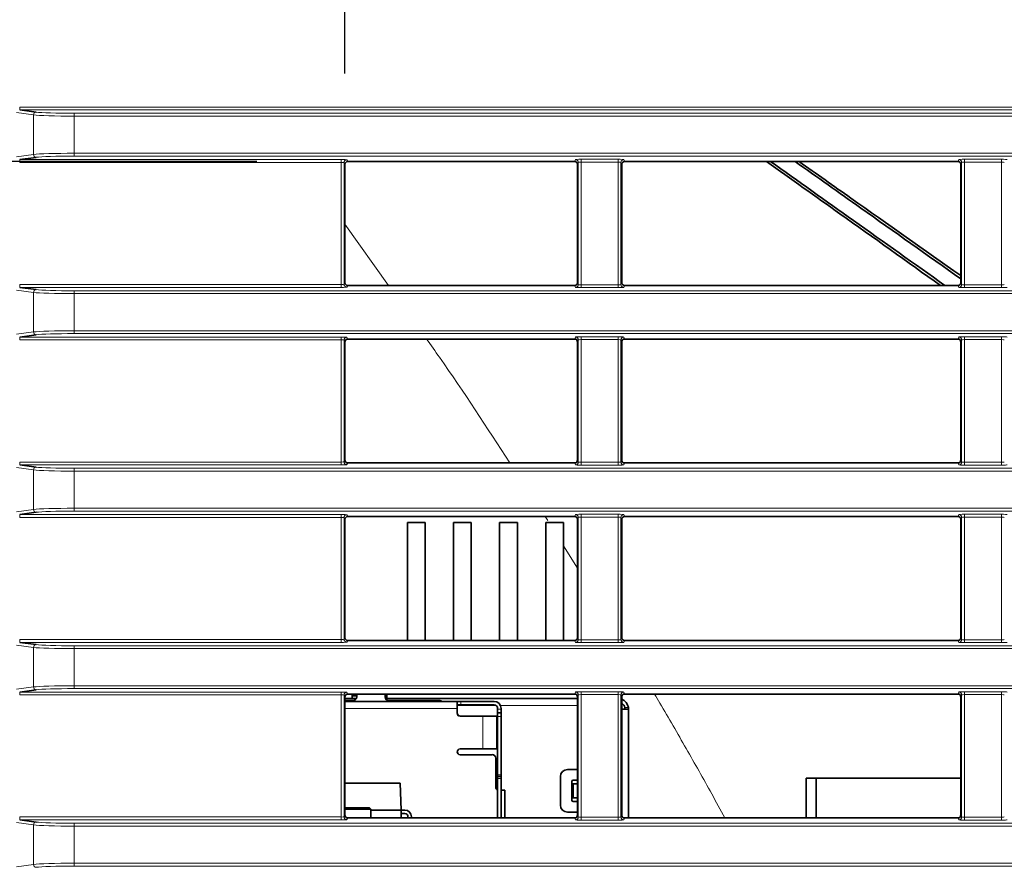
# Model space of a CAD drawing. Header units: millimetres. Extents: x 0 to 1118, y 0 to 864.
# Tile 70 of 172: x 522 to 540, y 379 to 394. Entities that reach past the tile are written whole.
import ezdxf

# ---------------------------------------------------------------- set-up
doc = ezdxf.new("R2010")
doc.units = ezdxf.units.MM
doc.layers.add('ALPHAREV', color=7, linetype='Continuous', lineweight=25)
doc.styles.add('SLDTEXTSTYLE0', font='TXT', dxfattribs={"width": 0.605})
doc.dimstyles.new('SLDDIMSTYLE0', dxfattribs={"dimtxt": 3.175, "dimasz": 4.572, "dimexe": 0, "dimexo": 0.0625, "dimgap": 0.79375, "dimtad": 0, "dimtih": 1, "dimtoh": 1, "dimdec": 1, "dimlfac": 4, "dimrnd": 1e-09, "dimzin": 12, "dimdsep": 46, "dimtxsty": 'SLDTEXTSTYLE0', "dimsah": 1, "dimcen": 0.09, "dimadec": 0, "dimazin": 3, "dimtfac": 1, "dimtofl": 0, "dimtmove": 0, "dimatfit": 3, "dimfxl": 1, "dimfrac": 2, "dimtolj": 1, "dimtzin": 12, "dimarcsym": 0})

# ---------------------------------------------------------------- blocks, each defined once
blk = doc.blocks.new('_D_3')
at = {"layer": 'ALPHAREV'}
for p, q in [((526.429, 391.735), (483.675, 391.735)), ((485.276, 391.735), (485.276, 364.121)), ((487.701, 363.394), (486.609, 363.394)), ((486.609, 363.394), (486.609, 358.521)), ((493.764, 363.394), (494.856, 363.394)), ((494.856, 363.394), (494.856, 358.521)), ((486.609, 358.521), (487.701, 358.521)), ((494.856, 358.521), (493.764, 358.521)), ((485.276, 330.179), (485.276, 357.793)), ((526.429, 330.179), (483.675, 330.179))]:
    blk.add_line(p, q, dxfattribs=at)
for points in [[(485.276, 391.735), (484.514, 387.163), (486.038, 387.163)], [(485.276, 330.179), (486.038, 334.751), (484.514, 334.751)]]:
    blk.add_solid(points, dxfattribs=at)
at = {"layer": 'ALPHAREV', "char_height": 3.175, "attachment_point": 1, "style": 'SLDTEXTSTYLE0'}
for s, insert in [('246.2', (474.604, 362.614)), ('9.7', (487.701, 362.614))]:
    blk.add_mtext(s, dxfattribs=dict(at, insert=insert))
blk = doc.blocks.new('_D_6')
at = {"layer": 'ALPHAREV'}
for p, q in [((594.429, 424.932), (593.338, 424.932)), ((593.338, 424.932), (593.338, 420.059)), ((602.918, 424.932), (604.009, 424.932)), ((604.009, 424.932), (604.009, 420.059)), ((527.98, 393.285), (527.98, 424.096)), ((658.453, 393.285), (658.453, 424.096)), ((527.98, 422.495), (580.607, 422.495)), ((658.453, 422.495), (605.826, 422.495)), ((593.338, 420.059), (594.429, 420.059)), ((604.009, 420.059), (602.918, 420.059))]:
    blk.add_line(p, q, dxfattribs=at)
for points in [[(527.98, 422.495), (532.552, 421.733), (532.552, 423.257)], [(658.453, 422.495), (653.881, 423.257), (653.881, 421.733)]]:
    blk.add_solid(points, dxfattribs=at)
at = {"layer": 'ALPHAREV', "char_height": 3.175, "attachment_point": 1, "style": 'SLDTEXTSTYLE0'}
for s, insert in [('521.9', (581.332, 424.152)), ('20.5', (594.429, 424.152))]:
    blk.add_mtext(s, dxfattribs=dict(at, insert=insert))

msp = doc.modelspace()

# ---------------------------------------------------------------- linework, layer by layer
at = {"color": 7, "linetype": 'Continuous', "lineweight": 18}
for p, q in [((522.498, 392.555), (522.198, 392.596)), ((522.255, 392.645), (522.255, 392.695)), ((522.255, 392.695), (664.178, 392.695)), ((664.178, 392.645), (522.255, 392.645)), ((522.498, 391.859), (522.498, 392.555)), ((523.211, 392.534), (523.211, 392.584)), ((523.211, 392.584), (663.222, 392.584)), ((523.211, 392.534), (523.211, 391.88)), ((663.222, 392.534), (523.211, 392.534)), ((522.198, 391.819), (522.498, 391.859)), ((523.211, 391.88), (663.222, 391.88)), ((523.211, 391.83), (523.211, 391.88)), ((522.255, 391.77), (527.917, 391.77)), ((522.255, 391.77), (522.255, 391.72)), ((527.917, 391.72), (522.255, 391.72)), ((663.222, 391.83), (523.211, 391.83)), ((527.917, 391.77), (527.917, 391.72)), ((527.917, 389.57), (527.917, 391.72)), ((527.967, 391.716), (527.967, 389.574)), ((527.98, 391.685), (527.967, 391.716)), ((528.017, 391.766), (528.03, 391.735)), ((532.027, 391.735), (532.041, 391.77)), ((532.091, 391.72), (532.077, 391.685)), ((532.091, 389.569), (532.091, 391.72)), ((532.141, 391.774), (532.792, 391.774)), ((532.141, 391.724), (532.141, 391.774)), ((532.792, 391.724), (532.141, 391.724)), ((532.141, 391.724), (532.141, 389.565)), ((532.792, 391.724), (532.792, 391.774)), ((532.792, 389.565), (532.792, 391.724)), ((532.842, 391.72), (532.842, 389.569)), ((532.856, 391.685), (532.842, 391.72)), ((532.892, 391.77), (532.906, 391.735)), ((538.777, 391.735), (538.791, 391.77)), ((538.841, 391.72), (538.827, 391.685)), ((538.841, 389.569), (538.841, 391.72)), ((538.891, 391.774), (539.542, 391.774)), ((538.891, 391.724), (538.891, 391.774)), ((539.542, 391.724), (538.891, 391.724)), ((538.891, 391.724), (538.891, 389.565)), ((539.542, 391.724), (539.542, 391.774)), ((539.542, 389.565), (539.542, 391.724)), ((528.747, 389.554), (527.98, 390.634)), ((527.967, 389.574), (527.98, 389.604)), ((532.077, 389.604), (532.091, 389.569)), ((532.842, 389.569), (532.856, 389.604)), ((538.827, 389.604), (538.841, 389.569)), ((522.498, 389.43), (522.198, 389.471)), ((522.255, 389.52), (522.255, 389.57)), ((522.255, 389.57), (527.917, 389.57)), ((527.917, 389.52), (522.255, 389.52)), ((522.498, 388.734), (522.498, 389.43)), ((523.211, 389.409), (523.211, 389.459)), ((523.211, 389.459), (663.222, 389.459)), ((663.222, 389.409), (523.211, 389.409)), ((523.211, 389.409), (523.211, 388.755)), ((527.917, 389.52), (527.917, 389.57)), ((528.03, 389.554), (528.017, 389.524)), ((532.041, 389.519), (532.027, 389.554)), ((532.141, 389.515), (532.141, 389.565)), ((532.141, 389.565), (532.792, 389.565)), ((532.792, 389.515), (532.141, 389.515)), ((532.792, 389.515), (532.792, 389.565)), ((532.906, 389.554), (532.892, 389.519)), ((538.791, 389.519), (538.777, 389.554)), ((538.891, 389.515), (538.891, 389.565)), ((538.891, 389.565), (539.542, 389.565)), ((539.542, 389.515), (538.891, 389.515)), ((539.542, 389.515), (539.542, 389.565)), ((522.198, 388.694), (522.498, 388.734)), ((523.211, 388.705), (523.211, 388.755)), ((523.211, 388.755), (663.222, 388.755)), ((522.255, 388.645), (527.917, 388.645)), ((522.255, 388.645), (522.255, 388.595)), ((527.917, 388.595), (522.255, 388.595)), ((663.222, 388.705), (523.211, 388.705)), ((527.917, 388.645), (527.917, 388.595)), ((527.917, 386.445), (527.917, 388.595)), ((527.967, 388.591), (527.967, 386.449)), ((527.98, 388.56), (527.967, 388.591)), ((528.017, 388.641), (528.03, 388.61)), ((532.027, 388.61), (532.041, 388.645)), ((532.091, 388.595), (532.077, 388.56)), ((532.091, 386.444), (532.091, 388.595)), ((532.141, 388.649), (532.792, 388.649)), ((532.141, 388.649), (532.141, 388.599)), ((532.792, 388.599), (532.141, 388.599)), ((532.141, 388.599), (532.141, 386.44)), ((532.792, 388.649), (532.792, 388.599)), ((532.792, 386.44), (532.792, 388.599)), ((532.842, 388.595), (532.842, 386.444)), ((532.856, 388.56), (532.842, 388.595)), ((532.892, 388.645), (532.906, 388.61)), ((538.777, 388.61), (538.791, 388.645)), ((538.841, 388.595), (538.827, 388.56)), ((538.841, 386.444), (538.841, 388.595)), ((538.891, 388.649), (539.542, 388.649)), ((538.891, 388.649), (538.891, 388.599)), ((539.542, 388.599), (538.891, 388.599)), ((538.891, 388.599), (538.891, 386.44)), ((539.542, 388.649), (539.542, 388.599)), ((539.542, 386.44), (539.542, 388.599)), ((527.967, 386.449), (527.98, 386.479)), ((532.077, 386.479), (532.091, 386.444)), ((532.842, 386.444), (532.856, 386.479)), ((538.827, 386.479), (538.841, 386.444)), ((522.498, 386.305), (522.198, 386.346)), ((522.255, 386.395), (522.255, 386.445)), ((522.255, 386.445), (527.917, 386.445)), ((527.917, 386.395), (522.255, 386.395)), ((522.498, 385.609), (522.498, 386.305)), ((523.211, 386.284), (523.211, 386.334)), ((523.211, 386.334), (663.222, 386.334)), ((523.211, 386.284), (523.211, 385.63)), ((663.222, 386.284), (523.211, 386.284)), ((527.917, 386.395), (527.917, 386.445)), ((528.03, 386.429), (528.017, 386.399)), ((532.041, 386.394), (532.027, 386.429)), ((532.141, 386.44), (532.141, 386.39)), ((532.141, 386.44), (532.792, 386.44)), ((532.792, 386.39), (532.141, 386.39)), ((532.792, 386.44), (532.792, 386.39)), ((532.906, 386.429), (532.892, 386.394)), ((538.791, 386.394), (538.777, 386.429)), ((538.891, 386.44), (538.891, 386.39)), ((538.891, 386.44), (539.542, 386.44)), ((539.542, 386.39), (538.891, 386.39)), ((539.542, 386.44), (539.542, 386.39)), ((522.198, 385.569), (522.498, 385.609)), ((523.211, 385.58), (523.211, 385.63)), ((523.211, 385.63), (663.222, 385.63)), ((522.255, 385.52), (527.917, 385.52)), ((522.255, 385.52), (522.255, 385.47)), ((527.917, 385.47), (522.255, 385.47)), ((663.222, 385.58), (523.211, 385.58)), ((527.917, 385.52), (527.917, 385.47)), ((527.917, 383.32), (527.917, 385.47)), ((527.967, 385.466), (527.967, 383.324)), ((527.98, 385.435), (527.967, 385.466)), ((528.017, 385.516), (528.03, 385.485)), ((531.553, 385.415), (531.51, 385.485)), ((532.027, 385.485), (532.041, 385.52)), ((532.091, 385.47), (532.077, 385.435)), ((532.091, 383.319), (532.091, 385.47)), ((532.141, 385.524), (532.792, 385.524)), ((532.141, 385.474), (532.141, 385.524)), ((532.792, 385.474), (532.141, 385.474)), ((532.141, 385.474), (532.141, 383.315)), ((532.792, 385.474), (532.792, 385.524)), ((532.792, 383.315), (532.792, 385.474)), ((532.842, 385.47), (532.842, 383.319)), ((532.856, 385.435), (532.842, 385.47)), ((532.892, 385.52), (532.906, 385.485)), ((538.777, 385.485), (538.791, 385.52)), ((538.841, 385.47), (538.827, 385.435)), ((538.841, 383.319), (538.841, 385.47)), ((538.891, 385.524), (539.542, 385.524)), ((538.891, 385.474), (538.891, 385.524)), ((539.542, 385.474), (538.891, 385.474)), ((538.891, 385.474), (538.891, 383.315)), ((539.542, 385.474), (539.542, 385.524)), ((539.542, 383.315), (539.542, 385.474)), ((532.077, 384.573), (531.831, 384.967)), ((527.967, 383.324), (527.98, 383.354)), ((532.077, 383.354), (532.091, 383.319)), ((532.842, 383.319), (532.856, 383.354)), ((538.827, 383.354), (538.841, 383.319)), ((522.498, 383.18), (522.198, 383.221)), ((522.255, 383.27), (522.255, 383.32)), ((522.255, 383.32), (527.917, 383.32)), ((527.917, 383.27), (522.255, 383.27)), ((522.498, 382.484), (522.498, 383.18)), ((523.211, 383.159), (523.211, 383.209)), ((523.211, 383.209), (663.222, 383.209)), ((527.917, 383.27), (527.917, 383.32)), ((528.03, 383.304), (528.017, 383.274)), ((532.041, 383.269), (532.027, 383.304)), ((532.141, 383.265), (532.141, 383.315)), ((532.141, 383.315), (532.792, 383.315)), ((532.792, 383.265), (532.141, 383.265)), ((532.792, 383.265), (532.792, 383.315)), ((532.906, 383.304), (532.892, 383.269)), ((538.791, 383.269), (538.777, 383.304)), ((538.891, 383.265), (538.891, 383.315)), ((538.891, 383.315), (539.542, 383.315)), ((539.542, 383.265), (538.891, 383.265)), ((539.542, 383.265), (539.542, 383.315)), ((663.222, 383.159), (523.211, 383.159)), ((523.211, 383.159), (523.211, 382.505)), ((522.198, 382.444), (522.498, 382.484)), ((523.211, 382.455), (523.211, 382.505)), ((523.211, 382.505), (663.222, 382.505)), ((522.255, 382.395), (527.917, 382.395)), ((522.255, 382.395), (522.255, 382.345)), ((527.917, 382.345), (522.255, 382.345)), ((663.222, 382.455), (523.211, 382.455)), ((527.917, 382.395), (527.917, 382.345)), ((527.917, 380.195), (527.917, 382.345)), ((527.967, 382.341), (527.967, 380.199)), ((527.98, 382.31), (527.967, 382.341)), ((528.017, 382.391), (528.03, 382.36)), ((532.027, 382.36), (532.041, 382.395)), ((532.091, 382.345), (532.077, 382.31)), ((532.091, 380.194), (532.091, 382.345)), ((532.141, 382.399), (532.792, 382.399)), ((532.141, 382.349), (532.141, 382.399)), ((532.792, 382.349), (532.141, 382.349)), ((532.141, 382.349), (532.141, 380.19)), ((532.792, 382.349), (532.792, 382.399)), ((532.792, 380.19), (532.792, 382.349)), ((532.842, 382.345), (532.842, 380.194)), ((532.856, 382.31), (532.842, 382.345)), ((532.892, 382.395), (532.906, 382.36)), ((538.777, 382.36), (538.791, 382.395)), ((538.841, 382.345), (538.827, 382.31)), ((538.841, 380.194), (538.841, 382.345)), ((538.891, 382.399), (539.542, 382.399)), ((538.891, 382.349), (538.891, 382.399)), ((539.542, 382.349), (538.891, 382.349)), ((538.891, 382.349), (538.891, 380.19)), ((539.542, 382.349), (539.542, 382.399)), ((539.542, 380.19), (539.542, 382.349)), ((529.958, 382.155), (530.645, 382.155)), ((530.02, 382.23), (530.02, 382.167)), ((530.722, 382.155), (532.077, 382.155)), ((532.974, 382.125), (532.91, 382.125)), ((527.98, 382.105), (529.958, 382.105)), ((530.408, 381.392), (530.408, 381.97)), ((530.733, 382.092), (530.67, 382.092)), ((530.67, 381.967), (530.733, 381.967)), ((530.67, 380.94), (530.733, 380.94)), ((530.733, 380.87), (530.67, 380.87)), ((527.967, 380.199), (527.98, 380.229)), ((532.077, 380.229), (532.091, 380.194)), ((532.842, 380.194), (532.856, 380.229)), ((538.827, 380.229), (538.841, 380.194)), ((522.498, 380.055), (522.198, 380.096)), ((522.255, 380.145), (522.255, 380.195)), ((522.255, 380.195), (527.917, 380.195)), ((527.917, 380.145), (522.255, 380.145)), ((522.498, 379.359), (522.498, 380.055)), ((523.211, 380.034), (523.211, 380.084)), ((523.211, 380.084), (663.222, 380.084)), ((527.917, 380.145), (527.917, 380.195)), ((528.03, 380.179), (528.017, 380.149)), ((532.041, 380.144), (532.027, 380.179)), ((532.141, 380.14), (532.141, 380.19)), ((532.141, 380.19), (532.792, 380.19)), ((532.792, 380.14), (532.141, 380.14)), ((532.792, 380.14), (532.792, 380.19)), ((532.906, 380.179), (532.892, 380.144)), ((538.791, 380.144), (538.777, 380.179)), ((538.891, 380.14), (538.891, 380.19)), ((538.891, 380.19), (539.542, 380.19)), ((539.542, 380.14), (538.891, 380.14)), ((539.542, 380.14), (539.542, 380.19)), ((663.222, 380.034), (523.211, 380.034)), ((523.211, 380.034), (523.211, 379.38)), ((522.198, 379.319), (522.498, 379.359)), ((523.211, 379.33), (523.211, 379.38)), ((523.211, 379.38), (663.222, 379.38)), ((663.222, 379.33), (523.211, 379.33))]:
    msp.add_line(p, q, dxfattribs=at)
at = {"color": 7, "linetype": 'Continuous', "lineweight": 35}
for p, q in [((522.255, 392.645), (522.546, 392.605)), ((522.546, 391.809), (522.255, 391.77)), ((527.98, 391.685), (527.98, 389.604)), ((532.027, 391.735), (528.03, 391.735)), ((532.077, 389.604), (532.077, 391.685)), ((532.856, 391.685), (532.856, 389.604)), ((538.777, 391.735), (532.906, 391.735)), ((538.827, 389.604), (538.827, 391.685)), ((522.255, 389.52), (522.546, 389.48)), ((532.027, 389.554), (528.03, 389.554)), ((538.777, 389.554), (532.906, 389.554)), ((522.546, 388.684), (522.255, 388.645)), ((527.98, 388.56), (527.98, 386.479)), ((532.027, 388.61), (528.03, 388.61)), ((532.077, 386.479), (532.077, 388.56)), ((532.856, 388.56), (532.856, 386.479)), ((538.777, 388.61), (532.906, 388.61)), ((538.827, 386.479), (538.827, 388.56)), ((522.255, 386.395), (522.546, 386.355)), ((532.027, 386.429), (528.03, 386.429)), ((538.777, 386.429), (532.906, 386.429)), ((522.546, 385.559), (522.255, 385.52)), ((527.98, 385.435), (527.98, 383.354)), ((532.027, 385.485), (528.03, 385.485)), ((532.077, 383.354), (532.077, 385.435)), ((532.856, 385.435), (532.856, 383.354)), ((538.777, 385.485), (532.906, 385.485)), ((538.827, 383.354), (538.827, 385.435)), ((529.394, 385.38), (529.081, 385.38)), ((529.081, 383.304), (529.081, 385.38)), ((529.394, 383.304), (529.394, 385.38)), ((530.206, 385.38), (529.894, 385.38)), ((529.894, 383.304), (529.894, 385.38)), ((530.206, 383.304), (530.206, 385.38)), ((531.019, 385.38), (530.706, 385.38)), ((530.706, 383.304), (530.706, 385.38)), ((531.019, 383.304), (531.019, 385.38)), ((531.831, 385.38), (531.519, 385.38)), ((531.519, 383.304), (531.519, 385.38)), ((531.831, 383.304), (531.831, 385.38)), ((522.255, 383.27), (522.546, 383.23)), ((532.027, 383.304), (528.03, 383.304)), ((538.777, 383.304), (532.906, 383.304)), ((522.546, 382.434), (522.255, 382.395)), ((527.98, 382.31), (527.98, 380.229)), ((532.027, 382.36), (528.03, 382.36)), ((528.11, 382.28), (528.11, 382.36)), ((528.189, 382.33), (528.11, 382.33)), ((528.189, 382.36), (528.189, 382.307)), ((528.689, 382.307), (528.689, 382.36)), ((528.72, 382.33), (528.689, 382.33)), ((528.72, 382.28), (528.72, 382.36)), ((532.077, 380.229), (532.077, 382.31)), ((532.856, 382.31), (532.856, 380.229)), ((538.777, 382.36), (532.906, 382.36)), ((538.827, 380.229), (538.827, 382.31)), ((527.98, 382.28), (528.11, 382.28)), ((527.98, 382.23), (529.958, 382.23)), ((528.126, 382.245), (528.001, 382.245)), ((528.11, 382.28), (528.183, 382.28)), ((528.695, 382.28), (528.72, 382.28)), ((528.72, 382.28), (532.077, 382.28)), ((529.651, 382.245), (528.751, 382.245)), ((529.958, 382.105), (529.958, 382.23)), ((529.958, 382.23), (530.02, 382.23)), ((530.02, 382.167), (529.958, 382.167)), ((530.02, 382.23), (530.608, 382.23)), ((530.608, 382.167), (530.02, 382.167)), ((529.958, 382.02), (529.958, 382.105)), ((530.408, 381.97), (530.008, 381.97)), ((530.658, 381.97), (530.408, 381.97)), ((530.658, 381.392), (530.658, 381.97)), ((530.67, 382.105), (530.67, 382.092)), ((530.67, 382.03), (530.67, 382.092)), ((530.67, 382.03), (530.733, 382.03)), ((530.67, 382.03), (530.67, 381.967)), ((530.67, 381.967), (530.67, 380.94)), ((530.733, 382.105), (530.733, 382.092)), ((530.733, 382.092), (530.733, 382.03)), ((530.733, 381.967), (530.733, 382.03)), ((530.733, 381.967), (530.733, 380.94)), ((532.976, 382.092), (532.856, 382.092)), ((532.976, 380.179), (532.976, 382.092)), ((530.008, 381.392), (530.408, 381.392)), ((530.576, 381.292), (530.008, 381.292)), ((530.408, 381.392), (530.658, 381.392)), ((530.638, 381.23), (530.638, 380.717)), ((530.67, 380.94), (530.67, 380.905)), ((530.733, 380.94), (530.733, 380.905)), ((531.901, 381.03), (532.077, 381.03)), ((527.98, 380.792), (528.954, 380.792)), ((528.971, 380.317), (528.954, 380.792)), ((530.67, 380.905), (530.67, 380.87)), ((530.733, 380.905), (530.67, 380.905)), ((530.67, 380.87), (530.67, 380.179)), ((530.733, 380.87), (530.733, 380.905)), ((530.733, 380.179), (530.733, 380.87)), ((531.776, 380.405), (531.776, 380.905)), ((531.976, 380.492), (531.976, 380.817)), ((531.979, 380.53), (531.979, 380.78)), ((531.979, 380.78), (532.001, 380.78)), ((532.077, 380.842), (532.001, 380.842)), ((532.001, 380.53), (532.001, 380.78)), ((532.001, 380.78), (532.077, 380.78)), ((536.106, 380.877), (536.106, 380.179)), ((536.106, 380.877), (536.281, 380.877)), ((536.281, 380.877), (538.827, 380.877)), ((536.281, 380.877), (536.281, 380.179)), ((530.733, 380.667), (530.8, 380.667)), ((530.8, 380.179), (530.8, 380.667)), ((531.979, 380.53), (532.001, 380.53)), ((532.001, 380.53), (532.077, 380.53)), ((532.077, 380.467), (532.001, 380.467)), ((528.417, 380.355), (527.98, 380.355)), ((528.438, 380.334), (527.98, 380.334)), ((528.438, 380.334), (528.417, 380.355)), ((528.438, 380.179), (528.438, 380.334)), ((528.438, 380.317), (528.971, 380.317)), ((529.035, 380.317), (528.971, 380.317)), ((528.971, 380.179), (528.971, 380.317)), ((529.035, 380.255), (528.971, 380.255)), ((531.901, 380.28), (532.077, 380.28)), ((522.255, 380.145), (522.546, 380.105)), ((532.027, 380.179), (528.03, 380.179)), ((529.091, 380.179), (529.091, 380.198)), ((529.154, 380.179), (529.154, 380.198)), ((538.777, 380.179), (532.906, 380.179))]:
    msp.add_line(p, q, dxfattribs=at)
at = {"color": 7, "linetype": 'Continuous', "lineweight": 35, "flags": 128}
msp.add_lwpolyline([(528.001, 382.245), (527.989, 382.246), (527.98, 382.249)], dxfattribs=at)
at = {"color": 7, "linetype": 'Continuous', "lineweight": 18}
for centre, radius, start, end in [((522.548, 392.556), 0.0496, 92.3439, 180.4756), ((522.548, 391.859), 0.0496, 179.5244, 267.6561), ((528.017, 391.716), 0.05, 90.0282, 179.926), ((532.041, 391.72), 0.05, 0.074, 89.9718), ((532.892, 391.72), 0.05, 90.0282, 179.926), ((538.791, 391.72), 0.05, 0.074, 89.9718), ((522.548, 389.431), 0.0496, 92.3439, 180.4756), ((528.017, 389.574), 0.05, 180.074, 269.9718), ((532.041, 389.569), 0.05, 270.0282, 359.926), ((532.892, 389.569), 0.05, 180.074, 269.9718), ((538.791, 389.569), 0.05, 270.0282, 359.926), ((522.548, 388.734), 0.0496, 179.5244, 267.6561), ((528.017, 388.591), 0.05, 90.0282, 179.926), ((532.041, 388.595), 0.05, 0.074, 89.9718), ((532.892, 388.595), 0.05, 90.0282, 179.926), ((538.791, 388.595), 0.05, 0.074, 89.9718), ((522.548, 386.306), 0.0496, 92.3439, 180.4756), ((528.017, 386.449), 0.05, 180.074, 269.9718), ((532.041, 386.444), 0.05, 270.0282, 359.926), ((532.892, 386.444), 0.05, 180.074, 269.9718), ((538.791, 386.444), 0.05, 270.0282, 359.926), ((522.548, 385.609), 0.0496, 179.5244, 267.6561), ((528.017, 385.466), 0.05, 90.0282, 179.926), ((532.041, 385.47), 0.05, 0.074, 89.9718), ((532.892, 385.47), 0.05, 90.0282, 179.926), ((538.791, 385.47), 0.05, 0.074, 89.9718), ((522.548, 383.181), 0.0496, 92.3439, 180.4756), ((528.017, 383.324), 0.05, 180.074, 269.9718), ((532.041, 383.319), 0.05, 270.0282, 359.926), ((532.892, 383.319), 0.05, 180.074, 269.9718), ((538.791, 383.319), 0.05, 270.0282, 359.926), ((522.548, 382.484), 0.0496, 179.5244, 267.6561), ((528.017, 382.341), 0.05, 90.0282, 179.926), ((532.041, 382.345), 0.05, 0.074, 89.9718), ((532.892, 382.345), 0.05, 90.0282, 179.926), ((538.791, 382.345), 0.05, 0.074, 89.9718), ((522.548, 380.056), 0.0496, 92.3439, 180.4756), ((528.017, 380.199), 0.05, 180.074, 269.9718), ((532.041, 380.194), 0.05, 270.0282, 359.926), ((532.892, 380.194), 0.05, 180.074, 269.9718), ((538.791, 380.194), 0.05, 270.0282, 359.926), ((522.548, 379.359), 0.0496, 179.5244, 267.6561)]:
    msp.add_arc(centre, radius, start, end, dxfattribs=at)
at = {"color": 7, "linetype": 'Continuous', "lineweight": 35}
for centre, radius, start, end in [((528.126, 382.307), 0.0625, 270, 0), ((528.751, 382.307), 0.0625, 180, 270), ((529.651, 382.182), 0.0625, 49.4642, 90), ((530.608, 382.105), 0.125, 0, 90), ((530.608, 382.105), 0.0625, 0, 90), ((532.789, 382.092), 0.187, 9.9817, 68.9532), ((532.789, 382.092), 0.125, 15.0701, 57.4052), ((530.02, 382.032), 0.0625, 180, 270), ((530.008, 382.02), 0.05, 180, 270), ((530.008, 381.342), 0.05, 90, 270), ((530.576, 381.23), 0.0625, 0, 90), ((531.901, 380.905), 0.125, 90, 180), ((532.001, 380.817), 0.025, 90, 180), ((530.688, 380.717), 0.05, 180, 248.5924), ((531.901, 380.405), 0.125, 180, 270), ((532.001, 380.492), 0.025, 180, 270), ((529.035, 380.198), 0.119, 360, 90), ((529.035, 380.198), 0.0565, 0, 90)]:
    msp.add_arc(centre, radius, start, end, dxfattribs=at)
at = {"color": 7, "linetype": 'Continuous', "lineweight": 18}
for centre, major_axis, ratio, start_param, end_param in [((523.211, 392.565), (0.75, 0), 0.04075, 3.455752, 4.712389), ((523.211, 392.615), (0.7, 0), 0.043661, 3.455752, 4.712389), ((523.211, 391.85), (0.75, 0), 0.04075, 1.570796, 2.827433), ((523.211, 391.8), (0.7, 0), 0.043661, 1.570796, 2.827433), ((527.917, 391.766), (0.1, 0), 0.043661, 0.017453, 1.570796), ((527.917, 391.716), (0.05, 0), 0.087322, 0.017453, 1.570796), ((532.141, 391.77), (0.1, 0), 0.043661, 1.570796, 3.124139), ((532.141, 391.72), (0.05, 0), 0.087322, 1.570796, 3.124139), ((532.792, 391.77), (0.1, 0), 0.043661, 0.017453, 1.570796), ((532.792, 391.72), (0.05, 0), 0.087322, 0.017453, 1.570796), ((538.891, 391.77), (0.1, 0), 0.043661, 1.570796, 3.124139), ((538.891, 391.72), (0.05, 0), 0.087322, 1.570796, 3.124139), ((539.542, 391.77), (0.1, 0), 0.043661, 0.017453, 1.570796), ((539.542, 391.72), (0.05, 0), 0.087322, 0.017453, 1.570796), ((523.211, 389.44), (0.75, 0), 0.04075, 3.455752, 4.712389), ((523.211, 389.49), (0.7, 0), 0.043661, 3.455752, 4.712389), ((527.917, 389.574), (0.05, 0), 0.087322, 4.712389, 6.265732), ((527.917, 389.524), (0.1, 0), 0.043661, 4.712389, 6.265732), ((532.141, 389.52), (0.1, 0), 0.043661, 3.159046, 4.712389), ((532.141, 389.57), (0.05, 0), 0.087322, 3.159046, 4.712389), ((532.792, 389.57), (0.05, 0), 0.087322, 4.712389, 6.265732), ((532.792, 389.52), (0.1, 0), 0.043661, 4.712389, 6.265732), ((538.891, 389.52), (0.1, 0), 0.043661, 3.159046, 4.712389), ((538.891, 389.57), (0.05, 0), 0.087322, 3.159046, 4.712389), ((539.542, 389.57), (0.05, 0), 0.087322, 4.712389, 6.265732), ((539.542, 389.52), (0.1, 0), 0.043661, 4.712389, 6.265732), ((523.211, 388.725), (0.75, 0), 0.04075, 1.570796, 2.827433), ((523.211, 388.675), (0.7, 0), 0.043661, 1.570796, 2.827433), ((527.917, 388.641), (0.1, 0), 0.043661, 0.017453, 1.570796), ((527.917, 388.591), (0.05, 0), 0.087322, 0.017453, 1.570796), ((532.141, 388.645), (0.1, 0), 0.043661, 1.570796, 3.124139), ((532.141, 388.595), (0.05, 0), 0.087322, 1.570796, 3.124139), ((532.792, 388.645), (0.1, 0), 0.043661, 0.017453, 1.570796), ((532.792, 388.595), (0.05, 0), 0.087322, 0.017453, 1.570796), ((538.891, 388.645), (0.1, 0), 0.043661, 1.570796, 3.124139), ((538.891, 388.595), (0.05, 0), 0.087322, 1.570796, 3.124139), ((539.542, 388.645), (0.1, 0), 0.043661, 0.017453, 1.570796), ((539.542, 388.595), (0.05, 0), 0.087322, 0.017453, 1.570796), ((523.211, 386.315), (0.75, 0), 0.04075, 3.455752, 4.712389), ((523.211, 386.365), (0.7, 0), 0.043661, 3.455752, 4.712389), ((527.917, 386.449), (0.05, 0), 0.087322, 4.712389, 6.265732), ((527.917, 386.399), (0.1, 0), 0.043661, 4.712389, 6.265732), ((532.141, 386.395), (0.1, 0), 0.043661, 3.159046, 4.712389), ((532.141, 386.445), (0.05, 0), 0.087322, 3.159046, 4.712389), ((532.792, 386.445), (0.05, 0), 0.087322, 4.712389, 6.265732), ((532.792, 386.395), (0.1, 0), 0.043661, 4.712389, 6.265732), ((538.891, 386.395), (0.1, 0), 0.043661, 3.159046, 4.712389), ((538.891, 386.445), (0.05, 0), 0.087322, 3.159046, 4.712389), ((539.542, 386.445), (0.05, 0), 0.087322, 4.712389, 6.265732), ((539.542, 386.395), (0.1, 0), 0.043661, 4.712389, 6.265732), ((523.211, 385.6), (0.75, 0), 0.04075, 1.570796, 2.827433), ((523.211, 385.55), (0.7, 0), 0.043661, 1.570796, 2.827433), ((527.917, 385.516), (0.1, 0), 0.043661, 0.017453, 1.570796), ((527.917, 385.466), (0.05, 0), 0.087322, 0.017453, 1.570796), ((532.141, 385.52), (0.1, 0), 0.043661, 1.570796, 3.124139), ((532.141, 385.47), (0.05, 0), 0.087322, 1.570796, 3.124139), ((532.792, 385.52), (0.1, 0), 0.043661, 0.017453, 1.570796), ((532.792, 385.47), (0.05, 0), 0.087322, 0.017453, 1.570796), ((538.891, 385.52), (0.1, 0), 0.043661, 1.570796, 3.124139), ((538.891, 385.47), (0.05, 0), 0.087322, 1.570796, 3.124139), ((539.542, 385.52), (0.1, 0), 0.043661, 0.017453, 1.570796), ((539.542, 385.47), (0.05, 0), 0.087322, 0.017453, 1.570796), ((523.211, 383.19), (0.75, 0), 0.04075, 3.455752, 4.712389), ((523.211, 383.24), (0.7, 0), 0.043661, 3.455752, 4.712389), ((527.917, 383.324), (0.05, 0), 0.087322, 4.712389, 6.265732), ((527.917, 383.274), (0.1, 0), 0.043661, 4.712389, 6.265732), ((532.141, 383.27), (0.1, 0), 0.043661, 3.159046, 4.712389), ((532.141, 383.32), (0.05, 0), 0.087322, 3.159046, 4.712389), ((532.792, 383.32), (0.05, 0), 0.087322, 4.712389, 6.265732), ((532.792, 383.27), (0.1, 0), 0.043661, 4.712389, 6.265732), ((538.891, 383.27), (0.1, 0), 0.043661, 3.159046, 4.712389), ((538.891, 383.32), (0.05, 0), 0.087322, 3.159046, 4.712389), ((539.542, 383.32), (0.05, 0), 0.087322, 4.712389, 6.265732), ((539.542, 383.27), (0.1, 0), 0.043661, 4.712389, 6.265732), ((523.211, 382.475), (0.75, 0), 0.04075, 1.570796, 2.827433), ((523.211, 382.425), (0.7, 0), 0.043661, 1.570796, 2.827433), ((527.917, 382.391), (0.1, 0), 0.043661, 0.017453, 1.570796), ((527.917, 382.341), (0.05, 0), 0.087322, 0.017453, 1.570796), ((532.141, 382.395), (0.1, 0), 0.043661, 1.570796, 3.124139), ((532.141, 382.345), (0.05, 0), 0.087322, 1.570796, 3.124139), ((532.792, 382.395), (0.1, 0), 0.043661, 0.017453, 1.570796), ((532.792, 382.345), (0.05, 0), 0.087322, 0.017453, 1.570796), ((538.891, 382.395), (0.1, 0), 0.043661, 1.570796, 3.124139), ((538.891, 382.345), (0.05, 0), 0.087322, 1.570796, 3.124139), ((539.542, 382.395), (0.1, 0), 0.043661, 0.017453, 1.570796), ((539.542, 382.345), (0.05, 0), 0.087322, 0.017453, 1.570796), ((523.211, 380.065), (0.75, 0), 0.04075, 3.455752, 4.712389), ((523.211, 380.115), (0.7, 0), 0.043661, 3.455752, 4.712389), ((527.917, 380.199), (0.05, 0), 0.087322, 4.712389, 6.265732), ((527.917, 380.149), (0.1, 0), 0.043661, 4.712389, 6.265732), ((532.141, 380.145), (0.1, 0), 0.043661, 3.159046, 4.712389), ((532.141, 380.195), (0.05, 0), 0.087322, 3.159046, 4.712389), ((532.792, 380.195), (0.05, 0), 0.087322, 4.712389, 6.265732), ((532.792, 380.145), (0.1, 0), 0.043661, 4.712389, 6.265732), ((538.891, 380.145), (0.1, 0), 0.043661, 3.159046, 4.712389), ((538.891, 380.195), (0.05, 0), 0.087322, 3.159046, 4.712389), ((539.542, 380.195), (0.05, 0), 0.087322, 4.712389, 6.265732), ((539.542, 380.145), (0.1, 0), 0.043661, 4.712389, 6.265732), ((523.211, 379.35), (0.75, 0), 0.04075, 1.570796, 2.827433), ((523.211, 379.3), (0.7, 0), 0.043661, 1.570796, 2.827433)]:
    msp.add_ellipse(centre, major_axis=major_axis, ratio=ratio, start_param=start_param, end_param=end_param, dxfattribs=at)
at = {"color": 7, "linetype": 'Continuous', "lineweight": 35}
for centre, major_axis, start_param, end_param in [((528.03, 391.685), (-0.0186, 0.0465), 5.903243, 7.473278), ((532.027, 391.685), (-0.0186, -0.0465), 1.9515, 3.521535), ((532.906, 391.685), (0.0186, -0.0465), 2.761651, 4.331686), ((538.777, 391.685), (-0.0186, -0.0465), 1.9515, 3.521535), ((528.03, 389.604), (0.0186, 0.0465), 1.9515, 3.521535), ((532.027, 389.604), (-0.0186, 0.0465), 2.761651, 4.331686), ((532.906, 389.604), (-0.0186, -0.0465), 5.093092, 6.663127), ((538.777, 389.604), (-0.0186, 0.0465), 2.761651, 4.331686), ((528.03, 388.56), (0.0186, -0.0465), 2.761651, 4.331686), ((532.027, 388.56), (-0.0186, -0.0465), 1.9515, 3.521535), ((532.906, 388.56), (-0.0186, 0.0465), 5.903243, 7.473278), ((538.777, 388.56), (-0.0186, -0.0465), 1.9515, 3.521535), ((528.03, 386.479), (0.0186, 0.0465), 1.9515, 3.521535), ((532.027, 386.479), (0.0186, -0.0465), 5.903243, 7.473278), ((532.906, 386.479), (0.0186, 0.0465), 1.9515, 3.521535), ((538.777, 386.479), (0.0186, -0.0465), 5.903243, 7.473278), ((528.03, 385.435), (0.0186, -0.0465), 2.761651, 4.331686), ((532.027, 385.435), (0.0186, 0.0465), 5.093092, 6.663127), ((532.906, 385.435), (0.0186, -0.0465), 2.761651, 4.331686), ((538.777, 385.435), (0.0186, 0.0465), 5.093092, 6.663127), ((528.03, 383.354), (0.0186, 0.0465), 1.9515, 3.521535), ((532.027, 383.354), (0.0186, -0.0465), 5.903243, 7.473278), ((532.906, 383.354), (0.0186, 0.0465), 1.9515, 3.521535), ((538.777, 383.354), (0.0186, -0.0465), 5.903243, 7.473278), ((528.03, 382.31), (0.0186, -0.0465), 2.761651, 4.331686), ((532.027, 382.31), (0.0186, 0.0465), 5.093092, 6.663127), ((532.906, 382.31), (0.0186, -0.0465), 2.761651, 4.331686), ((538.777, 382.31), (0.0186, 0.0465), 5.093092, 6.663127), ((528.03, 380.229), (0.0186, 0.0465), 1.9515, 3.521535), ((532.027, 380.229), (0.0186, -0.0465), 5.903243, 7.473278), ((532.906, 380.229), (0.0186, 0.0465), 1.9515, 3.521535), ((538.777, 380.229), (0.0186, -0.0465), 5.903243, 7.473278)]:
    msp.add_ellipse(centre, major_axis=major_axis, ratio=0.998896, start_param=start_param, end_param=end_param, dxfattribs=at)
for points, knots in [([(535.407, 391.735), (535.838, 391.428), (536.865, 390.697), (537.879, 389.974), (538.468, 389.554)], [0, 0, 0, 0, 0.419295, 1, 1, 1, 1]), ([(538.546, 389.554), (538.01, 389.935), (536.991, 390.66), (535.962, 391.389), (535.475, 391.735)], [0, 0, 0, 0, 0.5260355, 1, 1, 1, 1]), ([(535.909, 391.735), (536.295, 391.462), (537.272, 390.77), (538.241, 390.084), (538.827, 389.67)], [0, 0, 0, 0, 0.395124, 1, 1, 1, 1]), ([(535.978, 391.735), (536.283, 391.52), (537.239, 390.845), (538.184, 390.179), (538.827, 389.726)], [0, 0, 0, 0, 0.318937, 1, 1, 1, 1]), ([(532.914, 382.092), (532.914, 382.093), (532.914, 382.094), (532.914, 382.103), (532.912, 382.114), (532.911, 382.121), (532.91, 382.125)], [0, 0, 0, 0, 0.280795, 0.559642, 0.777809, 1, 1, 1, 1]), ([(532.974, 382.125), (532.974, 382.12), (532.976, 382.111), (532.976, 382.1), (532.976, 382.093), (532.976, 382.093), (532.976, 382.092)], [0, 0, 0, 0, 0.280153, 0.558645, 0.779091, 1, 1, 1, 1])]:
    msp.add_open_spline(points, degree=3, knots=knots, dxfattribs=at)
at = {"color": 7, "linetype": 'Continuous', "lineweight": 18}
for points, knots in [([(530.886, 386.429), (530.481, 387.054), (530.006, 387.788), (529.495, 388.503), (529.418, 388.61)], [0, 0, 0, 0, 0.850108, 1, 1, 1, 1]), ([(534.673, 380.179), (534.595, 380.321), (534.372, 380.729), (533.99, 381.403), (533.654, 381.988), (533.465, 382.307), (533.433, 382.36)], [0, 0, 0, 0, 0.193177, 0.55708, 0.9257, 1, 1, 1, 1])]:
    msp.add_open_spline(points, degree=3, knots=knots, dxfattribs=at)

# ---------------------------------------------------------------- dimensions: what is measured, and where the dimension line sits
at = {"layer": 'ALPHAREV'}
dim = msp.add_linear_dim(base=(658.453, 422.495), p1=(527.98, 391.685), p2=(658.453, 391.685), dimstyle='SLDDIMSTYLE0', dxfattribs=at)
dim.commit()
dim.dimension.update_dxf_attribs({"geometry": '_D_6', "text_midpoint": (593.216, 422.495), "dimtype": 160})
dim = msp.add_linear_dim(base=(485.276, 391.735), p1=(528.03, 330.179), p2=(528.03, 391.735), angle=90, dimstyle='SLDDIMSTYLE0', dxfattribs=at)
dim.commit()
dim.dimension.update_dxf_attribs({"geometry": '_D_3', "text_midpoint": (485.276, 360.957), "dimtype": 160})

doc.saveas('drawing.dxf')
